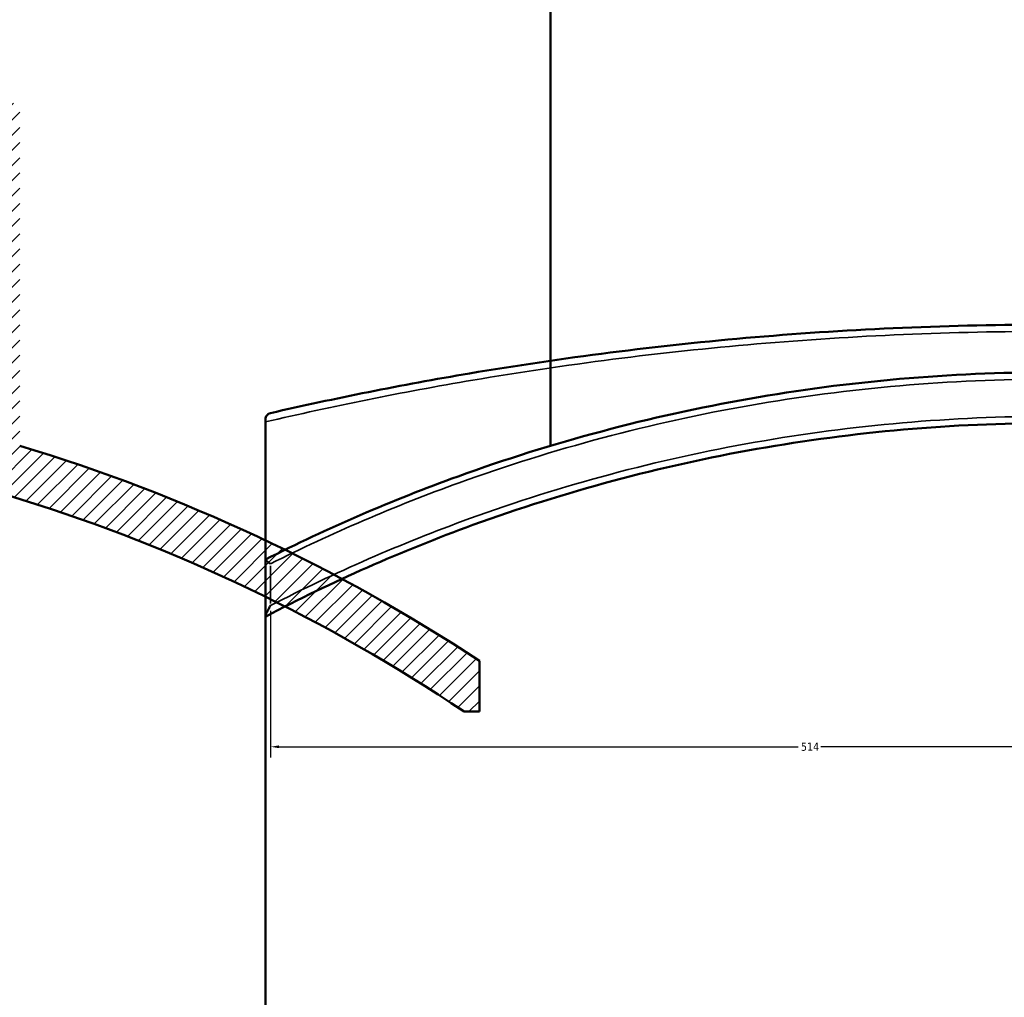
# Model space of a CAD drawing. Header units: millimetres. Extents: x -634 to 1183, y -305 to 935.
# Tile 5 of 12: x 135 to 425, y 26 to 315. Entities that reach past the tile are written whole.
import ezdxf

# ---------------------------------------------------------------- set-up
doc = ezdxf.new("R2010")
doc.units = ezdxf.units.MM
for name, color, linetype, lineweight in [('Dimension (ANSI)', 7, 'Continuous', 25), ('Hatch (ANSI)', 7, 'Continuous', 18), ('Visible (ANSI)', 7, 'Continuous', 50), ('Visible Narrow (ANSI)', 7, 'Continuous', 35)]:
    doc.layers.add(name, color=color, linetype=linetype, lineweight=lineweight)
doc.styles.add('Note Text (ANSI)', font='tahoma.ttf')
doc.dimstyles.new('Default - mm (ANSI)', dxfattribs={"dimtxt": 2.399999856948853, "dimasz": 2.5, "dimexe": 3.175, "dimexo": 1.6002, "dimgap": 0.7999999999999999, "dimtad": 0, "dimtoh": 1, "dimdec": 0, "dimrnd": 1e-08, "dimzin": 4, "dimdsep": 46, "dimtxsty": 'Note Text (ANSI)', "dimcen": 0.09, "dimdle": 10, "dimclrd": 256, "dimclre": 256, "dimclrt": 5, "dimadec": 1, "dimazin": 1, "dimtfac": 1.270000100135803, "dimtofl": 0, "dimtmove": 0, "dimatfit": 3, "dimfxl": 1, "dimtolj": 1, "dimtzin": 4, "dimlwd": -1, "dimlwe": -1, "dimarcsym": 0})

# ---------------------------------------------------------------- blocks, each defined once
blk = doc.blocks.new('*D6')
at = {"layer": 'Defpoints', "color": 0, "transparency": 16777216}
for p in [(208.7279214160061, 141.5222066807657), (723.1755423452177, 110.1617295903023), (723.1755423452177, 99.78775855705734)]:
    blk.add_point(p, dxfattribs=at)
at = {"layer": 'Dimension (ANSI)', "transparency": 16777216}
for p, q in [((208.7279214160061, 139.9220066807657), (208.7279214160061, 96.61275855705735)), ((723.1755423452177, 108.5615295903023), (723.1755423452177, 96.61275855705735)), ((211.2279214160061, 99.78775855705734), (364.5697516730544, 99.78775855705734)), ((720.6755423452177, 99.78775855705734), (371.2937271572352, 99.78775855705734))]:
    blk.add_line(p, q, dxfattribs=at)
for points in [[(211.2279214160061, 100.204425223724), (211.2279214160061, 99.37109189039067), (208.7279214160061, 99.78775855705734)], [(720.6755423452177, 100.204425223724), (720.6755423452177, 99.37109189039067), (723.1755423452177, 99.78775855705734)]]:
    blk.add_solid(points, dxfattribs=at)
at = {"layer": 'Dimension (ANSI)', "color": 5, "transparency": 16777216, "insert": (365.3697516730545, 101.0167712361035), "char_height": 2.399999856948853, "attachment_point": 1, "style": 'Note Text (ANSI)'}
blk.add_mtext('\\A1;514', dxfattribs=at)

msp = doc.modelspace()

# ---------------------------------------------------------------- hatches: boundary and pattern name
at = {"layer": 'Hatch (ANSI)'}
h = msp.add_hatch(dxfattribs=at)
h.set_pattern_fill('ANSI31', color=256, scale=25.4, style=0)
h.set_pattern_definition([(45, (0, 0), (-2.245064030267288, 2.245064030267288), [])])
edge = h.paths.add_edge_path()
edge.add_line((115.1168910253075, 289.9219901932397), (115.1168910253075, 194.1257298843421))
edge.add_ellipse((-13.38310897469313, -304.5853588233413), major_axis=(-498.7110887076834, 128.5000000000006), ratio=1, start_angle=270, end_angle=283.5587210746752)
edge.add_line((-5.383108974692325, 210.352501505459), (-5.383108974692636, 289.9219901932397))
edge.add_line((-5.383108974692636, 289.9219901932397), (-8.18310897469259, 289.9219901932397))
edge.add_line((-8.18310897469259, 289.9219901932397), (-8.183108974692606, 195.3876004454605))
edge.add_ellipse((-13.38310897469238, -304.5853588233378), major_axis=(499.9729592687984, -5.199999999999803), ratio=1, start_angle=56.642699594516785, end_angle=90, ccw=False)
edge.add_line((265.8745724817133, 110.1617295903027), (270.4168910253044, 110.1617295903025))
edge.add_line((270.4168910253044, 110.1617295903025), (270.4168910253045, 125.1617295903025))
edge.add_ellipse((-13.38310897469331, -304.58535882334), major_axis=(-429.7470884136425, 283.799999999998), ratio=1, start_angle=270, end_angle=286.7392264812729)
edge.add_line((134.616891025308, 188.6904261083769), (134.6168910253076, 289.9219901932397))
edge.add_line((134.6168910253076, 289.9219901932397), (115.1168910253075, 289.9219901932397))
edge = h.paths.add_edge_path()
edge.add_line((-141.8831089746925, 194.1257298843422), (-141.8831089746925, 289.9219901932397))
edge.add_line((-141.8831089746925, 289.9219901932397), (-161.3831089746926, 289.9219901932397))
edge.add_line((-161.3831089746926, 289.9219901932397), (-161.3831089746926, 188.6904261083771))
edge.add_ellipse((-13.38310897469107, -304.5853588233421), major_axis=(-493.2757849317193, -148.0000000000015), ratio=1, start_angle=270, end_angle=280.0986750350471)
edge.add_line((-245.5831089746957, 155.0973143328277), (-245.5831089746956, 138.227423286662))
edge.add_ellipse((-13.38310897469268, -304.5853588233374), major_axis=(442.8127821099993, 232.200000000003), ratio=1, start_angle=62.924488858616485, end_angle=90, ccw=False)
edge.add_line((-18.58310897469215, 195.3876004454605), (-18.58310897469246, 289.9219901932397))
edge.add_line((-18.58310897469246, 289.9219901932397), (-21.38310897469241, 289.9219901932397))
edge.add_line((-21.38310897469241, 289.9219901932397), (-21.38310897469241, 210.352501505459))
edge.add_ellipse((-13.38310897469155, -304.5853588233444), major_axis=(-514.9378603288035, -8.000000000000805), ratio=1, start_angle=270, end_angle=283.5587210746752)

# ---------------------------------------------------------------- linework, layer by layer
at = {"layer": 'Visible (ANSI)'}
for p, q in [((291.3755423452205, 188.6904261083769), (291.3755423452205, 390.4146411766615)), ((207.1755423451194, 196.4280924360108), (207.1755423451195, 195.7510283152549)), ((207.1755423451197, -276.7118027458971), (207.1755423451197, 195.751028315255)), ((207.1755423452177, 155.0973143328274), (207.1755423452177, 155.0798479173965)), ((207.1755423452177, 155.0798479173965), (207.1755423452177, 138.3505949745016)), ((207.1755423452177, 138.3505949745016), (207.1755423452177, 138.2274232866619)), ((270.4168910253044, 110.1617295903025), (270.4168910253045, 125.1617295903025)), ((265.8745724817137, 110.1617295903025), (270.4168910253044, 110.1617295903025))]:
    msp.add_line(p, q, dxfattribs=at)
for centre, radius, start, end in [((-13.38310897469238, -304.5853588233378), 499.9999999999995, 56.04681274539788, 89.40411315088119), ((-13.38310897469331, -304.58535882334), 515.000000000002, 56.55968954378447, 73.29891602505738)]:
    msp.add_arc(centre, radius, start, end, dxfattribs=at)
for points, knots in [([(670.0231632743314, 198.3773578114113), (651.0813447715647, 202.7270756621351), (631.4421501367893, 206.6704378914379), (583.9994187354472, 214.6954337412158), (555.7347543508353, 218.3378529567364), (498.1002606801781, 223.2514873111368), (468.7385455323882, 224.5196127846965), (439.3755423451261, 224.5196127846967), (410.0125391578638, 224.5196127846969), (380.6496253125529, 223.2514232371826), (323.0148319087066, 218.3376870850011), (294.7516659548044, 214.6954337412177), (247.3083715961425, 206.6703426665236), (227.6694483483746, 202.7270087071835), (208.7279214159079, 198.3773578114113)], [6.261135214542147, 6.261135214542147, 6.261135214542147, 6.261135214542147, 12.77423002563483, 12.77423002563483, 21.56603040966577, 21.56603040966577, 30.35783581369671, 30.35783581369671, 30.35783581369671, 39.14964121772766, 39.14964121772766, 47.9414416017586, 47.9414416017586, 54.45471802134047, 54.45471802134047, 54.45471802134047, 54.45471802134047]), ([(670.4730082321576, 155.6525810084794), (652.4207891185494, 164.7170707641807), (633.7646740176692, 172.753266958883), (586.8352374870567, 189.736453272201), (558.0162706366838, 197.4499377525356), (499.2514686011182, 207.7913930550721), (469.3141911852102, 210.4146411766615), (439.3755423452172, 210.4146411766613), (409.4368935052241, 210.4146411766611), (379.4980787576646, 207.7912262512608), (320.7328774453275, 197.4494932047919), (291.915847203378, 189.736453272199), (244.5958927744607, 172.6119433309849), (225.570127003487, 164.3889905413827), (207.1755423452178, 155.0973143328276)], [-49.97716033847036, -49.97716033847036, -49.97716033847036, -49.97716033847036, -43.81533502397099, -43.81533502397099, -34.86862534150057, -34.86862534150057, -25.92191066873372, -25.92191066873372, -25.92191066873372, -16.97519599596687, -16.97519599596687, -8.02848631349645, -8.02848631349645, -1.740937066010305, -1.740937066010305, -1.740937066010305, -1.740937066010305]), ([(207.1755423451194, 196.4280924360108), (207.1755423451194, 196.5932748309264), (207.1959615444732, 196.7470044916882), (207.2807294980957, 197.1072531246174), (207.3652590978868, 197.2984831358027), (207.5991018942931, 197.6876631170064), (207.7818118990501, 197.8873512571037), (208.2210672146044, 198.2070396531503), (208.4680759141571, 198.3168318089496), (208.7238088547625, 198.3764099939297), (208.725864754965, 198.3768855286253), (208.7279214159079, 198.3773578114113)], [-0.4582408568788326, -0.4582408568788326, -0.4582408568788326, -0.4582408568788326, -0.3947053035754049, -0.3947053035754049, -0.2937934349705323, -0.2937934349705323, -0.1487656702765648, -0.1487656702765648, 0, 0, 0.001205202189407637, 0.001205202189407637, 0.001205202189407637, 0.001205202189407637]), ([(207.1755423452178, 138.2274232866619), (226.9038228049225, 148.5724424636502), (247.4062629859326, 157.640028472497), (295.6074119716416, 175.1663854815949), (323.7033434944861, 182.7197024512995), (380.9971092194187, 192.8462845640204), (410.1862813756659, 195.4146411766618), (439.3755423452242, 195.4146411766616), (468.5648033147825, 195.4146411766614), (497.7527838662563, 192.846414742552), (555.0462516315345, 182.7200461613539), (583.1436727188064, 175.166385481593), (630.3056833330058, 158.0178682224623), (649.8286005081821, 149.4614264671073), (668.658410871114, 139.7448857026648)], [-54.79175494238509, -54.79175494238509, -54.79175494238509, -54.79175494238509, -47.9414416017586, -47.9414416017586, -39.14964121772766, -39.14964121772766, -30.35783581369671, -30.35783581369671, -30.35783581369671, -21.56603040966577, -21.56603040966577, -12.77423002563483, -12.77423002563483, -6.26113521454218, -6.26113521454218, -6.26113521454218, -6.26113521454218]), ([(208.7279214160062, 153.8652492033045), (208.7258647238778, 153.866565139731), (208.7238087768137, 153.8678810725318), (208.5157081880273, 154.0011261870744), (208.3171132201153, 154.1330422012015), (207.9555576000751, 154.3833969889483), (207.7918470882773, 154.5020711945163), (207.4969248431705, 154.7295076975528), (207.3716102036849, 154.8353175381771), (207.2151343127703, 154.9925563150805), (207.1755423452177, 155.047744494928), (207.1755423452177, 155.0798479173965)], [-0.2970416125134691, -0.2970416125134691, -0.2970416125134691, -0.2970416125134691, -0.296299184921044, -0.296299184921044, -0.2218664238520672, -0.2218664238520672, -0.1493658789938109, -0.1493658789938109, -0.06965466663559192, -0.06965466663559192, 0, 0, 0, 0]), ([(207.1755423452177, 138.3505949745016), (207.1755423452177, 138.4113071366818), (207.1959615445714, 138.5002515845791), (207.2807294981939, 138.7672025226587), (207.365259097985, 138.9715625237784), (207.5991018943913, 139.4851143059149), (207.7818118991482, 139.8477286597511), (208.2210672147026, 140.6595896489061), (208.4680759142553, 141.0899827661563), (208.7238088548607, 141.5153696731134), (208.7258647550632, 141.5187881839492), (208.727921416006, 141.5222066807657)], [-0.4582408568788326, -0.4582408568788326, -0.4582408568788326, -0.4582408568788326, -0.3947053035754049, -0.3947053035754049, -0.2937934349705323, -0.2937934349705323, -0.1487656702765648, -0.1487656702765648, 0, 0, 0.001205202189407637, 0.001205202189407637, 0.001205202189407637, 0.001205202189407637])]:
    msp.add_open_spline(points, degree=3, knots=knots, dxfattribs=at)
at = {"layer": 'Visible Narrow (ANSI)'}
msp.add_line((208.7279214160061, 142.1393588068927), (208.7279214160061, 153.2480970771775), dxfattribs=at)
for points, knots in [([(207.1755423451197, 195.751028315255), (226.9038228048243, 200.3604495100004), (247.4062629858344, 204.5286034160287), (295.6074119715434, 212.7144996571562), (323.7033434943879, 216.3496844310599), (380.9971092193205, 221.2538844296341), (410.1862813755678, 222.5196127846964), (439.375542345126, 222.5196127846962), (468.5648033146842, 222.5196127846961), (497.7527838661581, 221.2539483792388), (555.0462516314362, 216.3498499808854), (583.1436727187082, 212.7144996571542), (630.3056833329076, 204.7050780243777), (649.828600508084, 200.7693852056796), (668.6584108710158, 196.4280924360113)], [-54.79175494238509, -54.79175494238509, -54.79175494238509, -54.79175494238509, -47.9414416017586, -47.9414416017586, -39.14964121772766, -39.14964121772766, -30.35783581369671, -30.35783581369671, -30.35783581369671, -21.56603040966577, -21.56603040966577, -12.77423002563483, -12.77423002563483, -6.26113521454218, -6.26113521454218, -6.26113521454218, -6.26113521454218]), ([(208.7279214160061, 153.8652492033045), (226.7446208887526, 162.8943466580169), (245.3642634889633, 170.8993306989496), (292.2028862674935, 187.8167569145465), (320.963822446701, 195.4998432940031), (379.6146338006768, 205.8014142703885), (409.4951708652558, 208.4146411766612), (439.3755423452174, 208.4146411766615), (469.2559138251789, 208.4146411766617), (499.1349165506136, 205.8015804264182), (557.785329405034, 195.5002861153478), (586.5481984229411, 187.8167569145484), (633.3862840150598, 170.8995247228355), (652.0061299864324, 162.8945139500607), (670.0231632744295, 153.8652492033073)], [1.866487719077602, 1.866487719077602, 1.866487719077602, 1.866487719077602, 8.02848631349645, 8.02848631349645, 16.97519599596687, 16.97519599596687, 25.92191066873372, 25.92191066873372, 25.92191066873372, 34.86862534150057, 34.86862534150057, 43.81533502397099, 43.81533502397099, 49.97716033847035, 49.97716033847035, 49.97716033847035, 49.97716033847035]), ([(670.0231632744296, 141.5222066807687), (651.0813447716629, 151.2775765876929), (631.4421501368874, 159.8682811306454), (583.9994187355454, 177.0853924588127), (555.7347543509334, 184.6692677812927), (498.1002606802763, 194.8361418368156), (468.7385455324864, 197.4146411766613), (439.3755423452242, 197.4146411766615), (410.0125391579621, 197.4146411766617), (380.6496253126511, 194.8360111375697), (323.0148319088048, 184.668922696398), (294.7516659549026, 177.0853924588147), (247.3083715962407, 159.868076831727), (227.6694483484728, 151.277426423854), (208.7279214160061, 141.5222066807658)], [6.261135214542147, 6.261135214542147, 6.261135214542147, 6.261135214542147, 12.77423002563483, 12.77423002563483, 21.56603040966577, 21.56603040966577, 30.35783581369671, 30.35783581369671, 30.35783581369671, 39.14964121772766, 39.14964121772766, 47.9414416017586, 47.9414416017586, 54.45471802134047, 54.45471802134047, 54.45471802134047, 54.45471802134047])]:
    msp.add_open_spline(points, degree=3, knots=knots, dxfattribs=at)

# ---------------------------------------------------------------- dimensions: what is measured, and where the dimension line sits
at = {"layer": 'Dimension (ANSI)'}
dim = msp.add_linear_dim(base=(723.1755423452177, 99.78775855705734), p1=(208.7279214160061, 141.5222066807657), p2=(723.1755423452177, 110.1617295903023), angle=180, dimstyle='Default - mm (ANSI)', override={"dimgap": 0.7999999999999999, "dimtoh": 0, "dimdec": 0, "dimtol": 0, "dimlim": 0, "dimtp": 0, "dimtm": -0, "dimtdec": 2, "dimatfit": 1}, dxfattribs=at)
dim.commit()
dim.dimension.update_dxf_attribs({"geometry": '*D6', "text_midpoint": (367.9317394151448, 99.78775855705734), "dimtype": 160})

doc.saveas('drawing.dxf')
